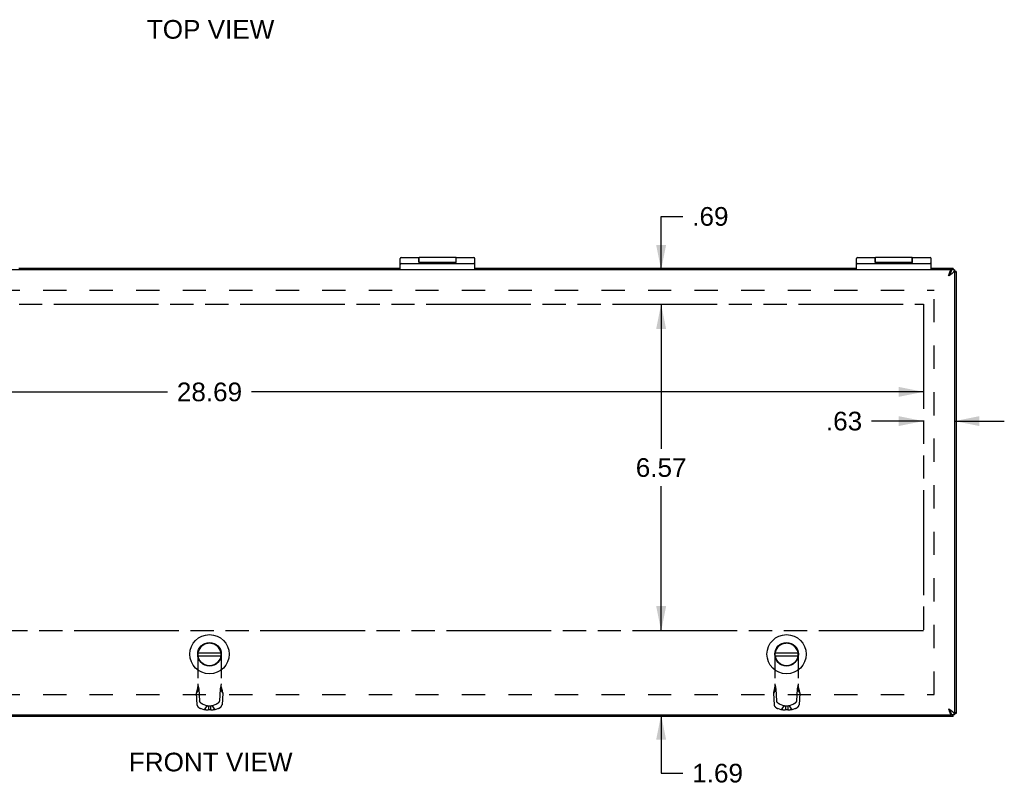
# Model space of a CAD drawing. Header units: inches. Extents: x 0 to 85, y 0 to 55.
# Tile 4 of 7: x 25.9 to 45.7, y 23.3 to 38.7. Entities that reach past the tile are written whole.
import ezdxf

# ---------------------------------------------------------------- set-up
doc = ezdxf.new("R2010")
doc.units = ezdxf.units.IN
doc.header["$LTSCALE"] = 4.675
doc.header["$MEASUREMENT"] = 0
doc.linetypes.add('HIDDEN', pattern=[0.2, 0.1, -0.1])
doc.linetypes.add('PHANTOM', pattern=[0.8, 0.45, -0.05, 0.1, -0.05, 0.1, -0.05])
doc.layers.get('0').update_dxf_attribs({"linetype": 'CONTINUOUS'})
for name, color, linetype in [('02___PRT_ALL_AXES', 7, 'CONTINUOUS'), ('AVAIL_DOOR_SPACE', 7, 'CONTINUOUS'), ('DEFAULT_2', 8, 'HIDDEN'), ('DIMENSIONS', 7, 'CONTINUOUS')]:
    doc.layers.add(name, color=color, linetype=linetype)
doc.styles.get("Standard").update_dxf_attribs({"font": 'arial.ttf'})
doc.dimstyles.new('DIMSTYLE_1', dxfattribs={"dimtxt": 0.375, "dimasz": 0.5, "dimexe": 0.09, "dimexo": 0.07, "dimgap": 0.0375, "dimtad": 0, "dimtih": 1, "dimtoh": 1, "dimzin": 4, "dimdsep": 46, "dimtxsty": 'Standard', "dimblk": '_FILLED', "dimblk1": '_FILLED', "dimblk2": '_FILLED', "dimcen": 0.09, "dimazin": 1, "dimtfac": 1, "dimtdec": 3, "dimtofl": 0, "dimtmove": 0, "dimatfit": 3, "dimldrblk": '_FILLED', "dimfxl": 1, "dimtolj": 1, "dimtzin": 4, "dimarcsym": 0})

# ---------------------------------------------------------------- blocks, each defined once
blk = doc.blocks.new('_FILLED')
at = {"color": 0, "linetype": 'ByBlock'}
blk.add_solid([(0, 0), (-1, 0.2), (-1, -0.2)], dxfattribs=at)
blk = doc.blocks.new('*D1')
at = {"layer": 'DIMENSIONS', "color": 2, "linetype": 'Continuous'}
for p, q in [((38.788, 26.453), (38.788, 27.453)), ((38.788, 24.766), (38.788, 23.595)), ((38.788, 23.595), (39.225, 23.595))]:
    blk.add_line(p, q, dxfattribs=at)
at = {"layer": 'DIMENSIONS', "color": 2, "linetype": 'Continuous', "xscale": 0.5, "yscale": 0.5, "zscale": 0.5}
for p, rotation in [((38.788, 26.453), 270), ((38.788, 24.766), 90)]:
    blk.add_blockref('_FILLED', p, dxfattribs=dict(at, rotation=rotation))
at = {"layer": 'DIMENSIONS', "color": 2, "linetype": 'Continuous', "insert": (39.413, 23.783), "char_height": 0.375, "width": 1.01905, "attachment_point": 1, "line_spacing_factor": 0.9}
blk.add_mtext('1.69', dxfattribs=at)
blk = doc.blocks.new('*D2')
at = {"layer": 'DIMENSIONS', "color": 2, "linetype": 'Continuous'}
for p, q in [((38.788, 33.018), (38.788, 30.111)), ((38.788, 26.453), (38.788, 29.361))]:
    blk.add_line(p, q, dxfattribs=at)
at = {"layer": 'DIMENSIONS', "color": 2, "linetype": 'Continuous', "xscale": 0.5, "yscale": 0.5, "zscale": 0.5}
for p, rotation in [((38.788, 33.018), 90), ((38.788, 26.453), 270)]:
    blk.add_blockref('_FILLED', p, dxfattribs=dict(at, rotation=rotation))
at = {"layer": 'DIMENSIONS', "color": 2, "linetype": 'Continuous', "insert": (38.788, 29.923), "char_height": 0.375, "width": 1.01905, "attachment_point": 2, "line_spacing_factor": 0.9}
blk.add_mtext('6.57', dxfattribs=at)
blk = doc.blocks.new('*D3')
at = {"layer": 'DIMENSIONS', "color": 2, "linetype": 'Continuous'}
for p, q in [((38.788, 33.706), (38.788, 34.781)), ((38.788, 34.781), (39.225, 34.781)), ((38.788, 33.018), (38.788, 32.018))]:
    blk.add_line(p, q, dxfattribs=at)
at = {"layer": 'DIMENSIONS', "color": 2, "linetype": 'Continuous', "xscale": 0.5, "yscale": 0.5, "zscale": 0.5}
for p, rotation in [((38.788, 33.706), 270), ((38.788, 33.018), 90)]:
    blk.add_blockref('_FILLED', p, dxfattribs=dict(at, rotation=rotation))
at = {"layer": 'DIMENSIONS', "color": 2, "linetype": 'Continuous', "insert": (39.413, 34.968), "char_height": 0.375, "width": 0.7277, "attachment_point": 1, "line_spacing_factor": 0.9}
blk.add_mtext('.69', dxfattribs=at)
blk = doc.blocks.new('*D4')
at = {"layer": 'DIMENSIONS', "color": 2, "linetype": 'Continuous'}
for p, q in [((15.368, 31.255), (28.87, 31.255)), ((44.058, 31.255), (30.556, 31.255))]:
    blk.add_line(p, q, dxfattribs=at)
at = {"layer": 'DIMENSIONS', "color": 2, "linetype": 'Continuous', "xscale": 0.5, "yscale": 0.5, "zscale": 0.5, "rotation": 180}
blk.add_blockref('_FILLED', (15.368, 31.255), dxfattribs=at)
at = {"layer": 'DIMENSIONS', "color": 2, "linetype": 'Continuous', "xscale": 0.5, "yscale": 0.5, "zscale": 0.5}
blk.add_blockref('_FILLED', (44.058, 31.255), dxfattribs=at)
at = {"layer": 'DIMENSIONS', "color": 2, "linetype": 'Continuous', "insert": (29.713, 31.442), "char_height": 0.375, "width": 1.31041, "attachment_point": 2, "line_spacing_factor": 0.9}
blk.add_mtext('28.69', dxfattribs=at)
blk = doc.blocks.new('*D21')
at = {"layer": 'DIMENSIONS', "color": 2, "linetype": 'Continuous'}
for p, q in [((44.058, 30.668), (43.015, 30.668)), ((44.683, 30.668), (45.683, 30.668))]:
    blk.add_line(p, q, dxfattribs=at)
at = {"layer": 'DIMENSIONS', "color": 2, "linetype": 'Continuous', "xscale": 0.5, "yscale": 0.5, "zscale": 0.5}
blk.add_blockref('_FILLED', (44.058, 30.668), dxfattribs=at)
at = {"layer": 'DIMENSIONS', "color": 2, "linetype": 'Continuous', "xscale": 0.5, "yscale": 0.5, "zscale": 0.5, "rotation": 180}
blk.add_blockref('_FILLED', (44.683, 30.668), dxfattribs=at)
at = {"layer": 'DIMENSIONS', "color": 2, "linetype": 'Continuous', "insert": (42.827, 30.856), "char_height": 0.375, "width": 0.7277, "attachment_point": 3, "line_spacing_factor": 0.9}
blk.add_mtext('.63', dxfattribs=at)

msp = doc.modelspace()

# ---------------------------------------------------------------- linework, layer by layer
at = {"color": 7, "linetype": 'Continuous'}
for p, q in [((33.546, 33.706), (33.546, 33.935)), ((33.566, 33.836), (35.026, 33.836)), ((33.921, 33.862), (33.921, 33.955)), ((33.921, 33.862), (34.671, 33.862)), ((33.926, 33.862), (33.926, 33.955)), ((34.666, 33.862), (34.666, 33.955)), ((34.671, 33.862), (34.671, 33.955)), ((35.046, 33.706), (35.046, 33.935)), ((42.713, 33.706), (42.713, 33.935)), ((42.733, 33.836), (44.193, 33.836)), ((43.088, 33.862), (43.088, 33.955)), ((43.088, 33.862), (43.838, 33.862)), ((43.093, 33.862), (43.093, 33.955)), ((43.833, 33.862), (43.833, 33.955)), ((43.838, 33.862), (43.838, 33.955)), ((44.213, 33.706), (44.213, 33.935)), ((44.618, 33.705), (44.618, 33.674)), ((44.683, 33.706), (44.623, 33.706)), ((44.653, 33.736), (44.653, 33.706)), ((44.713, 33.676), (44.683, 33.676)), ((29.485, 26.013), (29.941, 26.013)), ((29.485, 25.954), (29.941, 25.954)), ((41.08, 26.013), (41.536, 26.013)), ((41.08, 25.954), (41.536, 25.954)), ((44.618, 24.767), (44.618, 24.797)), ((44.683, 24.766), (44.623, 24.766)), ((44.653, 24.736), (44.653, 24.766)), ((44.713, 24.796), (44.683, 24.796))]:
    msp.add_line(p, q, dxfattribs=at)
at = {"color": 3, "linetype": 'Continuous'}
for p, q in [((44.618, 33.706), (14.808, 33.706)), ((33.546, 33.736), (25.879, 33.736)), ((42.713, 33.736), (35.046, 33.736)), ((44.653, 33.736), (44.213, 33.736)), ((44.618, 33.705), (44.618, 33.706)), ((44.62, 33.681), (44.618, 33.679)), ((44.683, 33.706), (44.683, 24.766)), ((44.713, 33.676), (44.713, 24.796)), ((44.653, 24.736), (14.773, 24.736)), ((14.808, 24.766), (44.618, 24.766)), ((44.563, 24.886), (44.567, 24.871)), ((44.618, 24.792), (44.62, 24.79)), ((44.618, 24.767), (44.618, 24.766))]:
    msp.add_line(p, q, dxfattribs=at)
for points in [[(44.563, 33.586), (44.571, 33.591), (44.578, 33.596), (44.586, 33.601), (44.594, 33.606), (44.601, 33.611), (44.609, 33.616), (44.616, 33.621), (44.623, 33.626), (44.629, 33.631), (44.636, 33.636), (44.642, 33.641), (44.648, 33.646), (44.653, 33.651), (44.658, 33.656), (44.663, 33.661), (44.667, 33.666), (44.67, 33.671), (44.674, 33.676), (44.676, 33.681), (44.679, 33.686), (44.681, 33.691), (44.682, 33.696), (44.683, 33.701), (44.683, 33.706)], [(44.563, 33.586), (44.567, 33.6), (44.57, 33.607), (44.572, 33.614), (44.574, 33.621), (44.577, 33.628), (44.579, 33.634), (44.581, 33.641), (44.583, 33.647), (44.586, 33.653), (44.588, 33.659), (44.59, 33.665), (44.593, 33.67), (44.595, 33.675), (44.597, 33.68), (44.599, 33.684), (44.602, 33.688), (44.604, 33.691), (44.606, 33.695), (44.609, 33.697), (44.611, 33.7), (44.613, 33.702), (44.616, 33.703), (44.618, 33.705)], [(44.653, 33.736), (44.651, 33.735), (44.65, 33.735), (44.648, 33.734), (44.647, 33.732), (44.645, 33.73), (44.644, 33.727), (44.642, 33.724), (44.641, 33.721), (44.639, 33.717), (44.638, 33.713), (44.636, 33.708), (44.635, 33.706)], [(44.713, 33.676), (44.713, 33.674), (44.712, 33.673), (44.711, 33.671), (44.709, 33.669), (44.707, 33.668), (44.705, 33.666), (44.702, 33.665), (44.698, 33.663), (44.694, 33.662), (44.69, 33.66), (44.686, 33.659), (44.683, 33.658)], [(44.683, 24.766), (44.683, 24.771), (44.682, 24.776), (44.681, 24.781), (44.679, 24.786), (44.676, 24.791), (44.674, 24.796), (44.67, 24.801), (44.667, 24.806), (44.663, 24.811), (44.658, 24.816), (44.653, 24.821), (44.648, 24.826), (44.642, 24.831), (44.636, 24.836), (44.629, 24.841), (44.623, 24.846), (44.616, 24.851), (44.609, 24.856), (44.601, 24.861), (44.594, 24.866), (44.586, 24.871), (44.578, 24.876), (44.571, 24.881), (44.563, 24.886)], [(44.567, 24.871), (44.57, 24.864), (44.572, 24.857), (44.574, 24.85), (44.577, 24.843), (44.579, 24.837), (44.581, 24.83), (44.583, 24.824), (44.586, 24.818), (44.588, 24.812), (44.59, 24.806), (44.593, 24.801), (44.595, 24.796), (44.597, 24.792), (44.599, 24.787), (44.602, 24.783), (44.604, 24.78), (44.606, 24.776), (44.609, 24.774), (44.611, 24.771), (44.613, 24.769), (44.616, 24.768), (44.618, 24.767)], [(44.653, 24.736), (44.651, 24.736), (44.65, 24.737), (44.648, 24.738), (44.647, 24.739), (44.645, 24.741), (44.644, 24.744), (44.642, 24.747), (44.641, 24.75), (44.639, 24.754), (44.638, 24.758), (44.636, 24.763), (44.635, 24.766)], [(44.713, 24.796), (44.713, 24.797), (44.712, 24.799), (44.711, 24.8), (44.709, 24.802), (44.707, 24.803), (44.705, 24.805), (44.702, 24.806), (44.698, 24.808), (44.694, 24.809), (44.69, 24.811), (44.686, 24.812), (44.683, 24.813)]]:
    msp.add_lwpolyline(points, dxfattribs=at)
at = {"color": 7, "linetype": 'Continuous'}
for points in [[(44.563, 33.586), (44.566, 33.59), (44.568, 33.594), (44.571, 33.598), (44.574, 33.603), (44.577, 33.607), (44.579, 33.611), (44.582, 33.615), (44.585, 33.618), (44.588, 33.622), (44.59, 33.625), (44.593, 33.628), (44.596, 33.631), (44.598, 33.633)], [(44.596, 33.631), (44.599, 33.636), (44.602, 33.641), (44.605, 33.646), (44.608, 33.651), (44.61, 33.656), (44.613, 33.661), (44.615, 33.666), (44.617, 33.671)], [(44.617, 33.671), (44.618, 33.676), (44.62, 33.681), (44.621, 33.686), (44.622, 33.691), (44.622, 33.696), (44.623, 33.701), (44.623, 33.706)], [(44.563, 33.586), (44.567, 33.591), (44.571, 33.596), (44.575, 33.601), (44.578, 33.606), (44.582, 33.611), (44.586, 33.616), (44.589, 33.621), (44.593, 33.626), (44.596, 33.631)], [(44.599, 24.836), (44.596, 24.841), (44.593, 24.846), (44.589, 24.851), (44.586, 24.856), (44.582, 24.861), (44.578, 24.866), (44.575, 24.871), (44.571, 24.876), (44.567, 24.881), (44.563, 24.886)], [(44.563, 24.886), (44.566, 24.881), (44.568, 24.877), (44.571, 24.873), (44.574, 24.868), (44.577, 24.864), (44.579, 24.86), (44.582, 24.857), (44.585, 24.853), (44.588, 24.849), (44.59, 24.846), (44.593, 24.843), (44.596, 24.84), (44.598, 24.838)], [(44.618, 24.796), (44.617, 24.801), (44.615, 24.806), (44.613, 24.811), (44.61, 24.816), (44.608, 24.821), (44.605, 24.826), (44.602, 24.831), (44.599, 24.836)], [(44.623, 24.766), (44.623, 24.771), (44.622, 24.776), (44.622, 24.781), (44.621, 24.786), (44.62, 24.791), (44.618, 24.796)]]:
    msp.add_lwpolyline(points, dxfattribs=at)
for centre, radius in [((29.713, 25.984), 0.394), ((41.308, 25.984), 0.394), ((29.713, 25.984), 0.237), ((29.713, 25.984), 0.23), ((41.308, 25.984), 0.237), ((41.308, 25.984), 0.23)]:
    msp.add_circle(centre, radius, dxfattribs=at)
for centre, start, end in [((33.566, 33.935), 90, 180), ((33.566, 33.816), 90, 180), ((35.026, 33.935), 0, 90), ((35.026, 33.816), 0, 90), ((42.733, 33.935), 90, 180), ((42.733, 33.816), 90, 180), ((44.193, 33.935), 0, 90), ((44.193, 33.816), 0, 90)]:
    msp.add_arc(centre, 0.02, start, end, dxfattribs=at)
at = {"layer": '02___PRT_ALL_AXES', "color": 7, "linetype": 'Continuous'}
for p, q in [((33.566, 33.955), (33.921, 33.955)), ((33.926, 33.876), (33.921, 33.876)), ((33.923, 33.836), (33.923, 33.846)), ((33.923, 33.846), (34.672, 33.846)), ((34.666, 33.955), (33.926, 33.955)), ((34.171, 33.836), (34.171, 33.846)), ((34.186, 33.836), (34.186, 33.846)), ((34.421, 33.836), (34.421, 33.846)), ((34.569, 33.836), (34.569, 33.846)), ((34.671, 33.876), (34.666, 33.876)), ((34.667, 33.836), (34.667, 33.846)), ((34.671, 33.955), (35.026, 33.955)), ((34.672, 33.836), (34.672, 33.846)), ((42.733, 33.955), (43.088, 33.955)), ((43.093, 33.876), (43.088, 33.876)), ((43.09, 33.846), (43.839, 33.846)), ((43.09, 33.836), (43.09, 33.846)), ((43.833, 33.955), (43.093, 33.955)), ((43.338, 33.836), (43.338, 33.846)), ((43.352, 33.836), (43.352, 33.846)), ((43.587, 33.836), (43.587, 33.846)), ((43.735, 33.836), (43.735, 33.846)), ((43.838, 33.876), (43.833, 33.876)), ((43.833, 33.836), (43.833, 33.846)), ((43.838, 33.955), (44.193, 33.955)), ((43.839, 33.836), (43.839, 33.846))]:
    msp.add_line(p, q, dxfattribs=at)
at = {"layer": 'AVAIL_DOOR_SPACE', "color": 4, "linetype": 'PHANTOM'}
for p, q in [((15.368, 33.018), (44.058, 33.018)), ((44.058, 33.018), (44.058, 26.453)), ((44.058, 26.453), (15.368, 26.453))]:
    msp.add_line(p, q, dxfattribs=at)
at = {"layer": 'DEFAULT_2', "color": 8, "linetype": 'HIDDEN'}
for p, q in [((15.15, 33.298), (44.275, 33.298)), ((44.275, 25.173), (44.275, 33.298)), ((29.713, 26.204), (29.713, 26.204)), ((41.308, 26.204), (41.308, 26.204)), ((29.477, 25.968), (29.477, 25.315)), ((29.949, 25.968), (29.949, 25.315)), ((41.072, 25.968), (41.072, 25.315)), ((41.544, 25.968), (41.544, 25.315)), ((15.15, 25.173), (44.275, 25.173)), ((29.5, 25.284), (29.448, 25.202)), ((29.448, 25.202), (29.461, 24.97)), ((29.464, 25.267), (29.461, 25.255)), ((29.468, 25.28), (29.464, 25.267)), ((29.5, 25.284), (29.513, 25.051)), ((29.926, 25.284), (29.913, 25.051)), ((29.926, 25.284), (29.978, 25.202)), ((29.978, 25.202), (29.965, 24.97)), ((41.095, 25.284), (41.043, 25.202)), ((41.043, 25.202), (41.056, 24.97)), ((41.063, 25.28), (41.056, 25.255)), ((41.095, 25.284), (41.108, 25.051)), ((41.521, 25.284), (41.508, 25.051)), ((41.521, 25.284), (41.573, 25.202)), ((41.573, 25.202), (41.56, 24.97)), ((29.658, 24.951), (29.586, 24.975)), ((29.658, 24.951), (29.606, 24.869)), ((29.735, 24.94), (29.691, 24.94)), ((29.691, 24.94), (29.691, 24.864)), ((29.735, 24.94), (29.735, 24.864)), ((29.839, 24.975), (29.768, 24.951)), ((29.768, 24.951), (29.819, 24.869)), ((41.253, 24.951), (41.181, 24.975)), ((41.253, 24.951), (41.201, 24.869)), ((41.33, 24.94), (41.286, 24.94)), ((41.286, 24.94), (41.286, 24.864)), ((41.33, 24.94), (41.33, 24.864)), ((41.434, 24.975), (41.363, 24.951)), ((41.363, 24.951), (41.414, 24.869)), ((29.606, 24.869), (29.535, 24.894)), ((29.735, 24.864), (29.691, 24.864)), ((29.891, 24.894), (29.819, 24.869)), ((41.201, 24.869), (41.13, 24.894)), ((41.33, 24.864), (41.286, 24.864)), ((41.486, 24.894), (41.414, 24.869))]:
    msp.add_line(p, q, dxfattribs=at)
for points in [[(29.477, 25.36), (29.477, 25.353), (29.476, 25.347), (29.476, 25.34), (29.476, 25.333), (29.475, 25.326), (29.474, 25.32), (29.473, 25.313), (29.472, 25.306), (29.471, 25.3), (29.47, 25.293), (29.469, 25.286), (29.467, 25.28), (29.466, 25.273), (29.464, 25.267)], [(29.477, 25.39), (29.479, 25.377), (29.482, 25.363), (29.485, 25.349), (29.488, 25.336), (29.491, 25.323), (29.493, 25.31), (29.496, 25.297), (29.5, 25.284)], [(29.949, 25.39), (29.946, 25.377), (29.944, 25.363), (29.941, 25.349), (29.938, 25.336), (29.935, 25.323), (29.932, 25.31), (29.929, 25.297), (29.926, 25.284)], [(29.961, 25.267), (29.96, 25.273), (29.958, 25.28), (29.957, 25.286), (29.956, 25.293), (29.954, 25.3), (29.953, 25.306), (29.952, 25.313), (29.951, 25.32), (29.951, 25.326), (29.95, 25.333), (29.95, 25.34), (29.949, 25.347), (29.949, 25.353), (29.949, 25.36)], [(41.072, 25.36), (41.072, 25.353), (41.071, 25.347), (41.071, 25.34), (41.071, 25.333), (41.07, 25.326), (41.069, 25.32), (41.068, 25.313), (41.067, 25.306), (41.066, 25.3), (41.065, 25.293), (41.064, 25.286), (41.062, 25.28), (41.061, 25.273), (41.059, 25.267)], [(41.072, 25.39), (41.074, 25.377), (41.077, 25.363), (41.08, 25.349), (41.083, 25.336), (41.086, 25.323), (41.088, 25.31), (41.091, 25.297), (41.095, 25.284)], [(41.544, 25.39), (41.541, 25.377), (41.539, 25.363), (41.536, 25.349), (41.533, 25.336), (41.53, 25.323), (41.527, 25.31), (41.524, 25.297), (41.521, 25.284)], [(41.556, 25.267), (41.555, 25.273), (41.553, 25.28), (41.552, 25.286), (41.551, 25.293), (41.549, 25.3), (41.548, 25.306), (41.547, 25.313), (41.546, 25.32), (41.546, 25.326), (41.545, 25.333), (41.545, 25.34), (41.544, 25.347), (41.544, 25.353), (41.544, 25.36)], [(29.461, 25.255), (29.459, 25.247), (29.457, 25.239), (29.455, 25.232), (29.453, 25.224), (29.451, 25.217), (29.45, 25.209), (29.448, 25.202)], [(29.477, 25.315), (29.474, 25.306), (29.472, 25.297), (29.47, 25.288), (29.468, 25.28)], [(29.949, 25.315), (29.951, 25.306), (29.954, 25.297), (29.956, 25.288), (29.958, 25.28), (29.965, 25.255)], [(29.965, 25.255), (29.967, 25.247), (29.969, 25.239), (29.971, 25.232), (29.973, 25.224), (29.974, 25.217), (29.976, 25.209), (29.978, 25.202)], [(41.056, 25.255), (41.054, 25.247), (41.052, 25.239), (41.05, 25.232), (41.048, 25.224), (41.046, 25.217), (41.045, 25.209), (41.043, 25.202)], [(41.072, 25.315), (41.069, 25.306), (41.067, 25.297), (41.065, 25.288), (41.063, 25.28)], [(41.544, 25.315), (41.546, 25.306), (41.549, 25.297), (41.551, 25.288), (41.553, 25.28), (41.56, 25.255)], [(41.56, 25.255), (41.562, 25.247), (41.564, 25.239), (41.566, 25.232), (41.568, 25.224), (41.569, 25.217), (41.571, 25.209), (41.573, 25.202)], [(29.461, 24.97), (29.461, 24.968), (29.461, 24.966), (29.462, 24.965), (29.462, 24.963), (29.462, 24.961), (29.463, 24.96), (29.463, 24.958), (29.464, 24.956), (29.465, 24.954), (29.465, 24.953), (29.466, 24.951), (29.467, 24.949), (29.468, 24.947), (29.469, 24.945), (29.47, 24.944), (29.471, 24.942), (29.472, 24.94), (29.474, 24.938), (29.475, 24.937), (29.476, 24.935), (29.478, 24.933), (29.479, 24.931), (29.481, 24.93), (29.482, 24.928), (29.484, 24.926), (29.486, 24.925), (29.487, 24.923), (29.489, 24.921), (29.491, 24.92), (29.493, 24.918), (29.494, 24.916), (29.496, 24.915), (29.498, 24.913), (29.5, 24.912), (29.502, 24.911), (29.504, 24.909), (29.506, 24.908), (29.508, 24.906), (29.511, 24.905), (29.513, 24.904), (29.515, 24.903), (29.517, 24.902), (29.519, 24.9), (29.521, 24.899), (29.524, 24.898), (29.526, 24.897), (29.528, 24.896), (29.53, 24.896), (29.532, 24.895), (29.535, 24.894)], [(29.586, 24.975), (29.584, 24.976), (29.582, 24.977), (29.58, 24.978), (29.578, 24.979), (29.575, 24.98), (29.573, 24.981), (29.571, 24.982), (29.569, 24.983), (29.567, 24.984), (29.564, 24.985), (29.562, 24.987), (29.56, 24.988), (29.558, 24.989), (29.556, 24.991), (29.554, 24.992), (29.552, 24.994), (29.55, 24.995), (29.548, 24.996), (29.546, 24.998), (29.544, 25), (29.542, 25.001), (29.541, 25.003), (29.539, 25.004), (29.537, 25.006), (29.536, 25.008), (29.534, 25.009), (29.532, 25.011), (29.531, 25.013), (29.529, 25.015), (29.528, 25.016), (29.527, 25.018), (29.525, 25.02), (29.524, 25.022), (29.523, 25.023), (29.522, 25.025), (29.521, 25.027), (29.52, 25.029), (29.519, 25.031), (29.518, 25.032), (29.517, 25.034), (29.516, 25.036), (29.516, 25.038), (29.515, 25.039), (29.515, 25.041), (29.514, 25.043), (29.514, 25.045), (29.513, 25.046), (29.513, 25.048), (29.513, 25.05), (29.513, 25.051)], [(29.691, 24.94), (29.688, 24.94), (29.686, 24.941), (29.683, 24.941), (29.681, 24.942), (29.679, 24.943), (29.676, 24.943), (29.674, 24.944), (29.672, 24.945), (29.669, 24.946), (29.667, 24.947), (29.665, 24.948), (29.662, 24.949), (29.66, 24.95), (29.658, 24.951)], [(29.768, 24.951), (29.766, 24.95), (29.763, 24.949), (29.761, 24.948), (29.759, 24.947), (29.756, 24.946), (29.754, 24.945), (29.752, 24.944), (29.749, 24.943), (29.747, 24.943), (29.745, 24.942), (29.742, 24.941), (29.74, 24.941), (29.737, 24.94), (29.735, 24.94)], [(29.913, 25.051), (29.913, 25.05), (29.913, 25.048), (29.912, 25.046), (29.912, 25.045), (29.912, 25.043), (29.911, 25.041), (29.911, 25.039), (29.91, 25.038), (29.909, 25.036), (29.908, 25.034), (29.908, 25.032), (29.907, 25.031), (29.906, 25.029), (29.905, 25.027), (29.904, 25.025), (29.903, 25.023), (29.902, 25.022), (29.9, 25.02), (29.899, 25.018), (29.898, 25.016), (29.896, 25.015), (29.895, 25.013), (29.893, 25.011), (29.892, 25.009), (29.89, 25.008), (29.888, 25.006), (29.887, 25.004), (29.885, 25.003), (29.883, 25.001), (29.881, 25), (29.879, 24.998), (29.878, 24.996), (29.876, 24.995), (29.874, 24.994), (29.872, 24.992), (29.87, 24.991), (29.868, 24.989), (29.865, 24.988), (29.863, 24.987), (29.861, 24.985), (29.859, 24.984), (29.857, 24.983), (29.855, 24.982), (29.853, 24.981), (29.85, 24.98), (29.848, 24.979), (29.846, 24.978), (29.844, 24.977), (29.841, 24.976), (29.839, 24.975)], [(29.891, 24.894), (29.893, 24.895), (29.895, 24.896), (29.898, 24.896), (29.9, 24.897), (29.902, 24.898), (29.904, 24.899), (29.906, 24.9), (29.909, 24.902), (29.911, 24.903), (29.913, 24.904), (29.915, 24.905), (29.917, 24.906), (29.919, 24.908), (29.921, 24.909), (29.923, 24.911), (29.925, 24.912), (29.927, 24.913), (29.929, 24.915), (29.931, 24.916), (29.933, 24.918), (29.935, 24.92), (29.937, 24.921), (29.938, 24.923), (29.94, 24.925), (29.942, 24.926), (29.943, 24.928), (29.945, 24.93), (29.946, 24.931), (29.948, 24.933), (29.949, 24.935), (29.951, 24.937), (29.952, 24.938), (29.953, 24.94), (29.954, 24.942), (29.956, 24.944), (29.957, 24.945), (29.958, 24.947), (29.959, 24.949), (29.959, 24.951), (29.96, 24.953), (29.961, 24.954), (29.962, 24.956), (29.962, 24.958), (29.963, 24.96), (29.963, 24.961), (29.964, 24.963), (29.964, 24.965), (29.964, 24.966), (29.964, 24.968), (29.965, 24.97)], [(41.056, 24.97), (41.056, 24.968), (41.056, 24.966), (41.057, 24.965), (41.057, 24.963), (41.057, 24.961), (41.058, 24.96), (41.058, 24.958), (41.059, 24.956), (41.06, 24.954), (41.06, 24.953), (41.061, 24.951), (41.062, 24.949), (41.063, 24.947), (41.064, 24.945), (41.065, 24.944), (41.066, 24.942), (41.067, 24.94), (41.069, 24.938), (41.07, 24.937), (41.071, 24.935), (41.073, 24.933), (41.074, 24.931), (41.076, 24.93), (41.077, 24.928), (41.079, 24.926), (41.081, 24.925), (41.082, 24.923), (41.084, 24.921), (41.086, 24.92), (41.088, 24.918), (41.089, 24.916), (41.091, 24.915), (41.093, 24.913), (41.095, 24.912), (41.097, 24.911), (41.099, 24.909), (41.101, 24.908), (41.103, 24.906), (41.106, 24.905), (41.108, 24.904), (41.11, 24.903), (41.112, 24.902), (41.114, 24.9), (41.116, 24.899), (41.119, 24.898), (41.121, 24.897), (41.123, 24.896), (41.125, 24.896), (41.127, 24.895), (41.13, 24.894)], [(41.181, 24.975), (41.179, 24.976), (41.177, 24.977), (41.175, 24.978), (41.173, 24.979), (41.17, 24.98), (41.168, 24.981), (41.166, 24.982), (41.164, 24.983), (41.162, 24.984), (41.159, 24.985), (41.157, 24.987), (41.155, 24.988), (41.153, 24.989), (41.151, 24.991), (41.149, 24.992), (41.147, 24.994), (41.145, 24.995), (41.143, 24.996), (41.141, 24.998), (41.139, 25), (41.137, 25.001), (41.136, 25.003), (41.134, 25.004), (41.132, 25.006), (41.131, 25.008), (41.129, 25.009), (41.127, 25.011), (41.126, 25.013), (41.124, 25.015), (41.123, 25.016), (41.122, 25.018), (41.12, 25.02), (41.119, 25.022), (41.118, 25.023), (41.117, 25.025), (41.116, 25.027), (41.115, 25.029), (41.114, 25.031), (41.113, 25.032), (41.112, 25.034), (41.111, 25.036), (41.111, 25.038), (41.11, 25.039), (41.11, 25.041), (41.109, 25.043), (41.109, 25.045), (41.108, 25.046), (41.108, 25.048), (41.108, 25.05), (41.108, 25.051)], [(41.286, 24.94), (41.283, 24.94), (41.281, 24.941), (41.278, 24.941), (41.276, 24.942), (41.274, 24.943), (41.271, 24.943), (41.269, 24.944), (41.267, 24.945), (41.264, 24.946), (41.262, 24.947), (41.26, 24.948), (41.257, 24.949), (41.255, 24.95), (41.253, 24.951)], [(41.363, 24.951), (41.361, 24.95), (41.358, 24.949), (41.356, 24.948), (41.354, 24.947), (41.351, 24.946), (41.349, 24.945), (41.347, 24.944), (41.344, 24.943), (41.342, 24.943), (41.34, 24.942), (41.337, 24.941), (41.335, 24.941), (41.332, 24.94), (41.33, 24.94)], [(41.508, 25.051), (41.508, 25.05), (41.508, 25.048), (41.507, 25.046), (41.507, 25.045), (41.507, 25.043), (41.506, 25.041), (41.506, 25.039), (41.505, 25.038), (41.504, 25.036), (41.503, 25.034), (41.503, 25.032), (41.502, 25.031), (41.501, 25.029), (41.5, 25.027), (41.499, 25.025), (41.498, 25.023), (41.497, 25.022), (41.495, 25.02), (41.494, 25.018), (41.493, 25.016), (41.491, 25.015), (41.49, 25.013), (41.488, 25.011), (41.487, 25.009), (41.485, 25.008), (41.483, 25.006), (41.482, 25.004), (41.48, 25.003), (41.478, 25.001), (41.476, 25), (41.474, 24.998), (41.473, 24.996), (41.471, 24.995), (41.469, 24.994), (41.467, 24.992), (41.465, 24.991), (41.463, 24.989), (41.46, 24.988), (41.458, 24.987), (41.456, 24.985), (41.454, 24.984), (41.452, 24.983), (41.45, 24.982), (41.448, 24.981), (41.445, 24.98), (41.443, 24.979), (41.441, 24.978), (41.439, 24.977), (41.436, 24.976), (41.434, 24.975)], [(41.486, 24.894), (41.488, 24.895), (41.49, 24.896), (41.493, 24.896), (41.495, 24.897), (41.497, 24.898), (41.499, 24.899), (41.501, 24.9), (41.504, 24.902), (41.506, 24.903), (41.508, 24.904), (41.51, 24.905), (41.512, 24.906), (41.514, 24.908), (41.516, 24.909), (41.518, 24.911), (41.52, 24.912), (41.522, 24.913), (41.524, 24.915), (41.526, 24.916), (41.528, 24.918), (41.53, 24.92), (41.532, 24.921), (41.533, 24.923), (41.535, 24.925), (41.537, 24.926), (41.538, 24.928), (41.54, 24.93), (41.541, 24.931), (41.543, 24.933), (41.544, 24.935), (41.546, 24.937), (41.547, 24.938), (41.548, 24.94), (41.549, 24.942), (41.551, 24.944), (41.552, 24.945), (41.553, 24.947), (41.554, 24.949), (41.554, 24.951), (41.555, 24.953), (41.556, 24.954), (41.557, 24.956), (41.557, 24.958), (41.558, 24.96), (41.558, 24.961), (41.559, 24.963), (41.559, 24.965), (41.559, 24.966), (41.559, 24.968), (41.56, 24.97)], [(29.691, 24.864), (29.686, 24.864), (29.681, 24.863), (29.676, 24.863), (29.671, 24.863), (29.666, 24.863), (29.662, 24.863), (29.657, 24.863), (29.652, 24.863), (29.647, 24.863), (29.643, 24.863), (29.638, 24.864), (29.633, 24.864), (29.629, 24.865), (29.624, 24.866), (29.619, 24.866), (29.615, 24.867), (29.611, 24.868), (29.606, 24.869)], [(29.819, 24.869), (29.816, 24.868), (29.812, 24.867), (29.808, 24.867), (29.803, 24.866), (29.799, 24.865), (29.795, 24.865), (29.791, 24.864), (29.787, 24.864), (29.783, 24.863), (29.778, 24.863), (29.774, 24.863), (29.77, 24.863), (29.765, 24.863), (29.761, 24.863), (29.757, 24.863), (29.752, 24.863), (29.748, 24.863), (29.744, 24.863), (29.739, 24.864), (29.735, 24.864)], [(41.286, 24.864), (41.281, 24.864), (41.276, 24.863), (41.271, 24.863), (41.266, 24.863), (41.261, 24.863), (41.257, 24.863), (41.252, 24.863), (41.247, 24.863), (41.242, 24.863), (41.238, 24.863), (41.233, 24.864), (41.228, 24.864), (41.224, 24.865), (41.219, 24.866), (41.214, 24.866), (41.21, 24.867), (41.206, 24.868), (41.201, 24.869)], [(41.414, 24.869), (41.411, 24.868), (41.407, 24.867), (41.403, 24.867), (41.398, 24.866), (41.394, 24.865), (41.39, 24.865), (41.386, 24.864), (41.382, 24.864), (41.378, 24.863), (41.373, 24.863), (41.369, 24.863), (41.365, 24.863), (41.36, 24.863), (41.356, 24.863), (41.352, 24.863), (41.347, 24.863), (41.343, 24.863), (41.339, 24.863), (41.334, 24.864), (41.33, 24.864)]]:
    msp.add_lwpolyline(points, dxfattribs=at)
for centre, start, end in [((29.713, 25.968), 90, 180), ((29.713, 25.968), 0, 90), ((41.308, 25.968), 90, 180), ((41.308, 25.968), 0, 90)]:
    msp.add_arc(centre, 0.236, start, end, dxfattribs=at)

# ---------------------------------------------------------------- texts
at = {"layer": 'DIMENSIONS', "color": 2, "linetype": 'Continuous', "char_height": 0.375, "attachment_point": 2, "line_spacing_factor": 0.9}
for s, insert, width in [('TOP VIEW', (29.735, 38.726), 2.5553), ('FRONT VIEW', (29.737, 24.006), 3.2816)]:
    msp.add_mtext(s, dxfattribs=dict(at, insert=insert, width=width))

# ---------------------------------------------------------------- dimensions: what is measured, and where the dimension line sits
at = {"layer": 'DIMENSIONS', "color": 2, "linetype": 'Continuous'}
for base, p1, p2, angle, picture, middle in [((38.788, 33.706), (44.058, 33.018), (44.618, 33.706), 90, '*D3', (39.787, 34.779)), ((38.787649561, 33.018027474), (44.057824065, 26.453027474), (44.057824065, 33.018027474), 90, '*D2', (38.78507225, 29.733436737)), ((15.368, 31.255), (44.058, 26.453), (15.368, 26.453), 180, '*D4', (29.708, 31.253)), ((38.788, 24.766), (44.058, 26.453), (44.623, 24.766), 270, '*D1', (39.938, 23.593))]:
    dim = msp.add_linear_dim(base=base, p1=p1, p2=p2, angle=angle, dimstyle='DIMSTYLE_1', dxfattribs=at)
    dim.commit()
    dim.dimension.update_dxf_attribs({"geometry": picture, "text_midpoint": middle, "dimtype": 160})
dim = msp.add_linear_dim(base=(44.682824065, 30.668229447), p1=(44.057824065, 33.018027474), p2=(44.682824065, 33.705527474), dimstyle='DIMSTYLE_1', dxfattribs=at)
dim.commit()
dim.dimension.update_dxf_attribs({"geometry": '*D21', "text_midpoint": (42.474189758, 30.666138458), "dimtype": 160})

doc.saveas('drawing.dxf')
